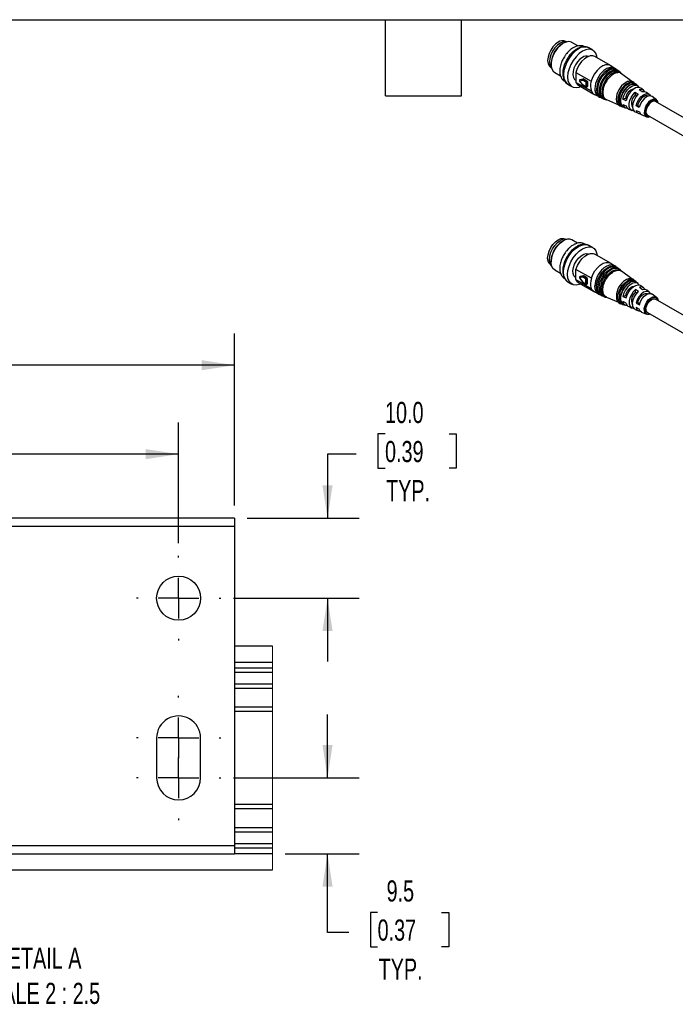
# Model space of a CAD drawing. Header units: millimetres. Extents: x 16 to 683, y 16 to 524.
# Tile 8 of 12: x 248 to 412, y 277 to 524. Entities that reach past the tile are written whole.
import ezdxf

# ---------------------------------------------------------------- set-up
doc = ezdxf.new("R2010")
doc.units = ezdxf.units.MM
doc.header["$LTSCALE"] = 2.5
doc.linetypes.add('CENTERX2', pattern=[20.32, 12.7, -2.54, 2.54, -2.54])
doc.layers.add('CENTER', color=40, linetype='CENTERX2')
doc.layers.add('DIMENSIONS', color=140, linetype='Continuous', lineweight=25)
doc.layers.add('TEXT', color=140, linetype='Continuous', lineweight=25)
doc.styles.add('SLDTEXTSTYLE0', font='TXT', dxfattribs={"width": 0.7})
doc.dimstyles.new('SLDDIMSTYLE3', dxfattribs={"dimtxt": 5.39502, "dimasz": 8.255, "dimexe": 0, "dimexo": 0.0625, "dimgap": 1.348755, "dimtad": 0, "dimtih": 1, "dimtoh": 1, "dimlfac": 0.5, "dimrnd": 1e-09, "dimzin": 4, "dimdsep": 46, "dimtxsty": 'SLDTEXTSTYLE0', "dimsah": 1, "dimcen": 0.09, "dimadec": 0, "dimazin": 1, "dimtfac": 1, "dimtmove": 0, "dimatfit": 0, "dimfxl": 0, "dimfrac": 2, "dimtolj": 1, "dimtzin": 12, "dimarcsym": 0})
doc.dimstyles.new('SLDDIMSTYLE4', dxfattribs={"dimtxt": 5.39502, "dimasz": 8.255, "dimexe": 0, "dimexo": 0.0625, "dimgap": 1.348755, "dimtad": 0, "dimtih": 1, "dimtoh": 1, "dimlfac": 0.5, "dimrnd": 1e-09, "dimzin": 12, "dimdsep": 46, "dimtxsty": 'SLDTEXTSTYLE0', "dimsah": 1, "dimcen": 0.09, "dimadec": 0, "dimazin": 3, "dimtfac": 1, "dimtmove": 0, "dimatfit": 0, "dimfxl": 0, "dimfrac": 2, "dimtolj": 1, "dimtzin": 12, "dimarcsym": 0})
doc.dimstyles.new('SLDDIMSTYLE5', dxfattribs={"dimtxt": 5.39502, "dimasz": 8.255, "dimexe": 0, "dimexo": 0.0625, "dimgap": 1.348755, "dimtad": 0, "dimtih": 1, "dimtoh": 1, "dimlfac": 0.5, "dimrnd": 1e-09, "dimzin": 4, "dimdsep": 46, "dimtxsty": 'SLDTEXTSTYLE0', "dimsah": 1, "dimcen": 0.09, "dimadec": 0, "dimazin": 1, "dimtfac": 1, "dimtofl": 0, "dimtmove": 0, "dimatfit": 3, "dimfxl": 0, "dimfrac": 2, "dimtolj": 1, "dimtzin": 12, "dimarcsym": 0})

# ---------------------------------------------------------------- blocks, each defined once
blk = doc.blocks.new('_D_5')
at = {"layer": 'DIMENSIONS'}
for p, q in [((339.6, 420.14), (337.79, 420.14)), ((337.79, 420.14), (337.79, 411.57)), ((355.63, 420.14), (357.44, 420.14)), ((357.44, 420.14), (357.44, 411.57)), ((332.35, 415.09), (325.2, 415.09)), ((325.2, 415.09), (325.2, 399.03)), ((337.79, 411.57), (339.6, 411.57)), ((357.44, 411.57), (355.63, 411.57)), ((305.08, 399.03), (333.13, 399.03)), ((301.66, 379.03), (333.13, 379.03)), ((325.2, 379.03), (325.2, 363.16))]:
    blk.add_line(p, q, dxfattribs=at)
for points in [[(325.2, 399.03), (326.47, 407.29), (323.93, 407.29)], [(325.2, 379.03), (323.93, 370.78), (326.47, 370.78)]]:
    blk.add_solid(points, dxfattribs=at)
at = {"layer": 'DIMENSIONS', "char_height": 5.292, "attachment_point": 1, "style": 'SLDTEXTSTYLE0'}
for s, insert in [('10.0', (339.6, 428.17)), ('0.39', (339.6, 418.39)), ('TYP.', (339.86, 408.6))]:
    blk.add_mtext(s, dxfattribs=dict(at, insert=insert))
blk = doc.blocks.new('_D_6')
at = {"layer": 'DIMENSIONS'}
for p, q in [((325.2, 334.03), (325.2, 349.91)), ((301.66, 334.03), (333.13, 334.03)), ((314.61, 315.03), (333.13, 315.03)), ((325.2, 295.28), (325.2, 315.03)), ((337.74, 300.33), (335.93, 300.33)), ((335.93, 300.33), (335.93, 291.75)), ((353.78, 300.33), (355.59, 300.33)), ((355.59, 300.33), (355.59, 291.75)), ((330.5, 295.28), (325.2, 295.28)), ((335.93, 291.75), (337.74, 291.75)), ((355.59, 291.75), (353.78, 291.75))]:
    blk.add_line(p, q, dxfattribs=at)
for points in [[(325.2, 334.03), (326.47, 342.29), (323.93, 342.29)], [(325.2, 315.03), (323.93, 306.78), (326.47, 306.78)]]:
    blk.add_solid(points, dxfattribs=at)
at = {"layer": 'DIMENSIONS', "char_height": 5.292, "attachment_point": 1, "style": 'SLDTEXTSTYLE0'}
for s, insert in [('9.5', (339.99, 308.36)), ('0.37', (337.74, 298.57)), ('TYP.', (338, 288.79))]:
    blk.add_mtext(s, dxfattribs=dict(at, insert=insert))
blk = doc.blocks.new('_D_7')
at = {"layer": 'DIMENSIONS'}
for p, q in [((155.9, 392.79), (155.9, 423.03)), ((287.9, 392.79), (287.9, 423.03)), ((155.9, 415.09), (206.5, 415.09)), ((213.81, 415.09), (212, 415.09)), ((212, 415.09), (212, 406.52)), ((229.84, 415.09), (231.65, 415.09)), ((231.65, 415.09), (231.65, 406.52)), ((287.9, 415.09), (237.15, 415.09)), ((212, 406.52), (213.81, 406.52)), ((231.65, 406.52), (229.84, 406.52))]:
    blk.add_line(p, q, dxfattribs=at)
for points in [[(155.9, 415.09), (164.16, 413.82), (164.16, 416.36)], [(287.9, 415.09), (279.65, 416.36), (279.65, 413.82)]]:
    blk.add_solid(points, dxfattribs=at)
at = {"layer": 'DIMENSIONS', "char_height": 5.292, "attachment_point": 1, "style": 'SLDTEXTSTYLE0'}
for s, insert in [('66.0', (213.81, 423.12)), ('2.60', (213.81, 413.34))]:
    blk.add_mtext(s, dxfattribs=dict(at, insert=insert))
blk = doc.blocks.new('_D_8')
at = {"layer": 'DIMENSIONS'}
for p, q in [((141.9, 402.21), (141.9, 445.29)), ((301.9, 402.21), (301.9, 445.29)), ((141.9, 437.36), (206.5, 437.36)), ((213.81, 437.36), (212, 437.36)), ((212, 437.36), (212, 428.78)), ((229.84, 437.36), (231.65, 437.36)), ((231.65, 437.36), (231.65, 428.78)), ((301.9, 437.36), (237.15, 437.36)), ((212, 428.78), (213.81, 428.78)), ((231.65, 428.78), (229.84, 428.78))]:
    blk.add_line(p, q, dxfattribs=at)
for points in [[(141.9, 437.36), (150.16, 436.09), (150.16, 438.63)], [(301.9, 437.36), (293.65, 438.63), (293.65, 436.09)]]:
    blk.add_solid(points, dxfattribs=at)
at = {"layer": 'DIMENSIONS', "char_height": 5.292, "attachment_point": 1, "style": 'SLDTEXTSTYLE0'}
for s, insert in [('80.0', (213.81, 445.39)), ('3.15', (213.81, 435.6))]:
    blk.add_mtext(s, dxfattribs=dict(at, insert=insert))
blk = doc.blocks.new('SW_CENTERMARKSYMBOL_0')
at = {"layer": 'CENTER', "color": 0}
for p, q in [((0, 10.16), (0, 10.58)), ((0, 0), (0, 5.08)), ((-10.16, 0), (-10.58, 0)), ((0, 0), (-5.08, 0)), ((0, 0), (0, -5.08)), ((0, 0), (5.08, 0)), ((10.16, 0), (10.58, 0)), ((0, -10.16), (0, -10.58))]:
    blk.add_line(p, q, dxfattribs=at)
blk = doc.blocks.new('SW_CENTERMARKSYMBOL_1')
at = {"layer": 'CENTER', "color": 0}
for p, q in [((0, 10.16), (0, 10.58)), ((0, 0), (0, 5.08)), ((-10.16, 0), (-10.58, 0)), ((0, 0), (-5.08, 0)), ((0, 0), (0, -5.08)), ((0, 0), (5.08, 0)), ((10.16, 0), (10.58, 0)), ((0, -10.16), (0, -10.58))]:
    blk.add_line(p, q, dxfattribs=at)
blk = doc.blocks.new('SW_CENTERMARKSYMBOL_2')
at = {"layer": 'CENTER', "color": 0}
for p, q in [((0, 10.16), (0, 10.58)), ((0, 0), (0, 5.08)), ((-10.16, 0), (-10.58, 0)), ((0, 0), (-5.08, 0)), ((0, 0), (0, -5.08)), ((0, 0), (5.08, 0)), ((10.16, 0), (10.58, 0)), ((0, -10.16), (0, -10.58))]:
    blk.add_line(p, q, dxfattribs=at)

msp = doc.modelspace()

# ---------------------------------------------------------------- linework, layer by layer
for p, q in [((384.239, 517.966), (383.982, 517.818)), ((384.901, 518.385), (384.848, 518.416)), ((387.92, 517.303), (386.4, 518.18)), ((391.659, 516.216), (390.648, 516.8)), ((381.183, 512.969), (381.183, 512.673)), ((396.036, 512.411), (392.166, 514.645)), ((381.098, 511.921), (381.152, 511.89)), ((382.079, 510.694), (383.529, 509.857)), ((387.36, 510.694), (391.231, 508.459)), ((387.36, 510.694), (387.393, 508.189)), ((396.881, 511.791), (396.174, 512.32)), ((397.448, 511.367), (397.425, 511.384)), ((398.012, 510.944), (397.994, 510.958)), ((398.796, 510.358), (398.563, 510.532)), ((401.368, 508.434), (398.796, 510.358)), ((387.337, 508.731), (387.386, 508.703)), ((391.264, 505.955), (387.393, 508.189)), ((388.3, 508.571), (389.089, 507.513)), ((388.317, 508.603), (389.09, 508.759)), ((389.106, 507.544), (388.317, 508.603)), ((388.478, 508.906), (388.352, 508.831)), ((388.352, 508.831), (388.371, 508.838)), ((389.144, 508.995), (388.371, 508.838)), ((388.371, 508.838), (388.497, 508.914)), ((388.478, 508.906), (388.497, 508.914)), ((388.497, 508.914), (389.27, 509.07)), ((389.09, 508.759), (389.893, 508.295)), ((389.27, 509.07), (389.144, 508.995)), ((389.215, 508.979), (389.341, 509.054)), ((390.017, 508.515), (389.215, 508.979)), ((389.341, 509.054), (390.143, 508.59)), ((389.893, 508.295), (389.909, 507.081)), ((390.143, 508.59), (390.017, 508.515)), ((390.145, 508.298), (390.272, 508.373)), ((390.161, 507.083), (390.145, 508.298)), ((390.272, 508.373), (390.288, 507.158)), ((385.399, 507.706), (386.409, 507.123)), ((385.399, 507.706), (385.46, 507.672)), ((388.023, 507.47), (391.894, 505.235)), ((389.909, 507.081), (389.106, 507.544)), ((389.143, 507.465), (389.946, 507.002)), ((390.126, 507.003), (390.253, 507.078)), ((390.288, 507.158), (390.161, 507.083)), ((402.262, 505.724), (403.02, 505.199)), ((402.262, 505.724), (402.27, 505.061)), ((402.958, 507.242), (402.537, 507.557)), ((404.03, 505.8), (403.272, 506.324)), ((404.358, 506.195), (403.656, 506.72)), ((405.766, 505.141), (405.06, 505.669)), ((392.041, 505.161), (392.832, 504.823)), ((394.784, 503.987), (395.052, 503.872)), ((395.051, 503.872), (398.038, 502.592)), ((399.817, 504.176), (399.137, 503.981)), ((399.961, 503.566), (399.137, 503.981)), ((399.817, 504.176), (400.078, 504.025)), ((402.663, 504.834), (402.27, 505.061)), ((405.393, 504.7), (405.388, 504.703)), ((407.549, 503.806), (406.464, 504.619)), ((424.56, 493.429), (407.315, 503.384)), ((398.701, 502.308), (398.721, 502.299)), ((399.154, 502.666), (399.978, 502.295)), ((399.348, 502.033), (399.831, 501.826)), ((400.632, 501.483), (401.438, 501.138)), ((402.244, 500.792), (403.055, 500.445)), ((402.848, 502.426), (402.454, 502.313)), ((403.278, 501.899), (402.454, 502.313)), ((402.469, 501.173), (403.292, 500.803)), ((403.335, 502.145), (402.848, 502.426)), ((403.856, 500.102), (405.103, 499.568)), ((405.351, 499.982), (420.631, 491.161)), ((384.239, 468.507), (383.982, 468.359)), ((384.901, 468.926), (384.848, 468.957)), ((387.824, 467.899), (386.4, 468.721)), ((391.659, 466.757), (390.648, 467.341)), ((381.183, 463.51), (381.183, 463.214)), ((385.137, 464.46), (384.813, 463.805)), ((396.036, 462.952), (392.166, 465.186)), ((381.098, 462.462), (381.152, 462.431)), ((382.079, 461.235), (383.552, 460.384)), ((387.36, 458.805), (387.393, 461.348)), ((391.264, 459.114), (387.393, 461.348)), ((396.881, 462.332), (396.174, 462.861)), ((397.448, 461.908), (397.425, 461.925)), ((398.012, 461.485), (397.994, 461.499)), ((398.796, 460.898), (398.563, 461.073)), ((387.337, 459.272), (387.366, 459.256)), ((387.36, 458.805), (391.231, 456.571)), ((388.298, 459.213), (389.072, 458.145)), ((389.106, 459.412), (388.317, 459.247)), ((388.317, 459.247), (389.09, 458.179)), ((388.482, 459.544), (388.356, 459.473)), ((388.374, 459.48), (388.356, 459.473)), ((388.373, 459.482), (388.357, 459.471)), ((388.374, 459.48), (389.163, 459.645)), ((388.5, 459.551), (388.374, 459.48)), ((388.5, 459.551), (388.482, 459.544)), ((389.289, 459.716), (388.5, 459.551)), ((389.909, 458.949), (389.106, 459.412)), ((389.163, 459.645), (389.289, 459.716)), ((389.361, 459.7), (389.234, 459.63)), ((389.234, 459.63), (390.037, 459.166)), ((390.163, 459.237), (389.361, 459.7)), ((389.893, 457.716), (389.909, 458.949)), ((390.037, 459.166), (390.163, 459.237)), ((390.161, 458.947), (390.145, 457.714)), ((390.288, 459.017), (390.161, 458.947)), ((390.272, 457.785), (390.288, 459.017)), ((401.368, 458.975), (398.796, 460.899)), ((385.399, 458.247), (386.409, 457.664)), ((388.023, 458.01), (391.894, 455.776)), ((389.09, 458.179), (389.893, 457.716)), ((389.127, 458.095), (389.93, 457.632)), ((390.106, 457.631), (390.233, 457.702)), ((390.145, 457.714), (390.272, 457.785)), ((402.313, 455.644), (402.322, 456.317)), ((403.078, 455.791), (402.322, 456.317)), ((402.958, 457.783), (402.537, 458.098)), ((403.332, 456.883), (404.089, 456.357)), ((404.358, 456.736), (403.656, 457.261)), ((405.766, 455.682), (405.06, 456.21)), ((392.041, 455.702), (392.832, 455.364)), ((394.784, 454.528), (395.052, 454.413)), ((395.051, 454.413), (398.038, 453.133)), ((399.154, 454.606), (399.829, 454.774)), ((399.154, 454.606), (399.978, 454.189)), ((399.829, 454.774), (400.095, 454.621)), ((402.313, 455.644), (402.702, 455.42)), ((405.393, 455.241), (405.388, 455.244)), ((407.549, 454.347), (406.464, 455.159)), ((424.56, 443.97), (407.315, 453.925)), ((398.701, 452.849), (398.721, 452.84)), ((399.961, 452.898), (399.137, 453.271)), ((399.348, 452.574), (399.831, 452.367)), ((400.632, 452.024), (401.438, 451.678)), ((402.244, 451.333), (403.055, 450.986)), ((403.278, 451.397), (402.454, 451.77)), ((402.859, 453.025), (402.469, 452.927)), ((402.469, 452.927), (403.292, 452.51)), ((403.35, 452.741), (402.859, 453.025)), ((403.856, 450.643), (405.103, 450.109)), ((405.351, 450.523), (420.631, 441.702)), ((301.903, 399.034), (141.903, 399.034)), ((141.903, 397.034), (301.903, 397.034)), ((301.903, 399.034), (301.903, 397.034)), ((301.903, 397.034), (301.903, 317.034)), ((311.43, 367.034), (301.903, 367.034)), ((301.903, 363.034), (311.43, 363.034)), ((311.43, 361.534), (301.903, 361.534)), ((301.903, 360.534), (311.43, 360.534)), ((311.43, 357.534), (301.903, 357.534)), ((301.903, 356.534), (311.43, 356.534)), ((311.43, 351.733), (301.903, 351.733)), ((301.903, 350.733), (311.43, 350.733)), ((282.403, 344.034), (282.403, 334.034)), ((293.403, 334.034), (293.403, 344.034)), ((311.43, 327.334), (301.903, 327.334)), ((301.903, 326.334), (311.43, 326.334)), ((311.43, 321.534), (301.903, 321.534)), ((301.903, 320.534), (311.43, 320.534)), ((301.903, 317.034), (141.903, 317.034)), ((311.43, 317.534), (301.903, 317.534)), ((301.903, 317.034), (301.903, 315.034)), ((301.903, 316.534), (311.43, 316.534)), ((141.903, 315.034), (301.903, 315.034)), ((311.43, 315.034), (301.903, 315.034)), ((141.903, 311.034), (311.43, 311.034))]:
    msp.add_line(p, q)
at = {"color": 7, "linetype": 'Continuous', "lineweight": 18}
msp.add_line((311.43, 311.034), (311.43, 367.034), dxfattribs=at)
at = {"flags": 128}
for points in [[(382.973, 518.231), (382.287, 517.73), (381.647, 517.055), (381.098, 516.251), (380.676, 515.374), (380.412, 514.483), (380.321, 513.638), (380.412, 512.898), (380.676, 512.312), (381.098, 511.921), (381.098, 511.921)], [(385.148, 518.331), (384.842, 518.392), (384.184, 518.327), (383.478, 518.027), (382.772, 517.512), (382.114, 516.817), (381.549, 515.991), (381.116, 515.088), (380.843, 514.171), (380.751, 513.303), (380.843, 512.541), (381.116, 511.939), (381.321, 511.704)], [(386.4, 518.18), (386.266, 518.249), (385.66, 518.382), (384.971, 518.286), (384.239, 517.966), (383.508, 517.442), (382.819, 516.742), (382.213, 515.909), (381.724, 514.99), (381.382, 514.039), (381.206, 513.111), (381.206, 512.26), (381.382, 511.536), (381.724, 510.981), (382.079, 510.694)], [(388.024, 516.54), (387.198, 515.955), (386.413, 515.185), (385.709, 514.268), (385.121, 513.25), (384.679, 512.182), (384.404, 511.117), (384.311, 510.11), (384.404, 509.21), (384.679, 508.462), (385.121, 507.905), (385.399, 507.706)], [(389.034, 515.957), (388.208, 515.372), (387.423, 514.602), (386.719, 513.685), (386.131, 512.667), (385.689, 511.599), (385.415, 510.534), (385.321, 509.527), (385.415, 508.626), (385.689, 507.879), (386.131, 507.321), (386.719, 506.982), (387.423, 506.878), (388.208, 507.013), (388.575, 507.151)], [(392.718, 514.327), (392.653, 514.713), (392.378, 515.461), (391.936, 516.018), (391.348, 516.357), (390.644, 516.462), (389.86, 516.326), (389.034, 515.957)], [(389.034, 514.44), (388.387, 513.964), (387.787, 513.317), (387.28, 512.548), (386.904, 511.715), (386.685, 510.877), (386.64, 510.099), (386.773, 509.437), (387.074, 508.941), (387.337, 508.731)], [(392.166, 514.645), (391.632, 514.824), (390.964, 514.79), (390.243, 514.522), (389.512, 514.036), (388.818, 513.365), (388.203, 512.549), (387.707, 511.639), (387.36, 510.694)], [(396.174, 512.32), (396.073, 512.389), (395.502, 512.59), (394.835, 512.556), (394.113, 512.287), (393.382, 511.802), (392.688, 511.13), (392.073, 510.314), (391.577, 509.405), (391.231, 508.459)], [(395.273, 511.25), (394.55, 510.71), (393.88, 509.989), (393.307, 509.135), (392.871, 508.206), (392.602, 507.267), (392.517, 506.38), (392.624, 505.607), (392.913, 505), (393.366, 504.6), (393.478, 504.546)], [(395.888, 510.827), (395.181, 510.299), (394.524, 509.593), (393.964, 508.757), (393.537, 507.848), (393.274, 506.929), (393.191, 506.061), (393.295, 505.304), (393.579, 504.71), (394.022, 504.319), (394.131, 504.267)], [(396.503, 510.404), (395.811, 509.887), (395.169, 509.197), (394.621, 508.379), (394.204, 507.49), (393.946, 506.591), (393.865, 505.742), (393.967, 505.002), (394.244, 504.421), (394.678, 504.038), (394.784, 503.987)], [(387.393, 508.189), (387.759, 507.667), (388.023, 507.47)], [(388.3, 508.571), (388.3, 508.572), (388.3, 508.578), (388.306, 508.589), (388.317, 508.603)], [(401.975, 507.98), (401.48, 508.188), (400.879, 508.158), (400.226, 507.889), (399.572, 507.403), (398.971, 506.739), (398.471, 505.951), (398.114, 505.103), (397.928, 504.264), (397.928, 503.501), (398.114, 502.877), (398.471, 502.441), (398.701, 502.308)], [(391.264, 505.955), (391.629, 505.433), (392.041, 505.161)], [(392.129, 506.564), (392.229, 505.81), (392.32, 505.541)], [(393.47, 505.929), (393.573, 505.179), (393.659, 504.936)], [(399.408, 502.007), (399.123, 502.161), (398.775, 502.585), (398.593, 503.194), (398.593, 503.938), (398.775, 504.756), (399.123, 505.582), (399.609, 506.35), (400.195, 506.997), (400.832, 507.471), (401.47, 507.733), (402.055, 507.762), (402.542, 507.556), (402.589, 507.518)], [(402.537, 507.557), (402.055, 507.76), (401.469, 507.731), (400.832, 507.469), (400.196, 506.996), (399.61, 506.349), (399.124, 505.582), (398.776, 504.756), (398.595, 503.938), (398.595, 503.195), (398.776, 502.587), (399.124, 502.163), (399.348, 502.033)], [(399.137, 503.981), (399.383, 504.808), (399.788, 505.618), (400.32, 506.341), (400.932, 506.919), (401.575, 507.301), (402.193, 507.455), (402.735, 507.37), (403.155, 507.052), (403.26, 506.901)], [(403.656, 506.72), (403.44, 506.844), (402.916, 506.926), (402.318, 506.777), (401.697, 506.407), (401.105, 505.849), (400.591, 505.149), (400.199, 504.366), (399.961, 503.566)], [(401.892, 501.053), (401.758, 501.058), (401.284, 501.221), (400.939, 501.599), (400.755, 502.159), (400.746, 502.855), (400.913, 503.625), (401.242, 504.403), (401.705, 505.124), (402.262, 505.724)], [(405.06, 505.669), (404.631, 505.849), (404.03, 505.8)], [(397.496, 504.016), (397.602, 503.31), (397.674, 503.119)], [(403.02, 505.199), (402.428, 504.539), (401.957, 503.745), (401.656, 502.902), (401.559, 502.1), (401.676, 501.426), (401.993, 500.95), (402.244, 500.792)], [(402.454, 502.313), (402.703, 503.12), (403.124, 503.898), (403.672, 504.565), (404.288, 505.049), (404.907, 505.299), (405.464, 505.289), (405.898, 505.02), (406.061, 504.786)], [(405.388, 504.703), (405.221, 504.773), (404.782, 504.781), (404.294, 504.583), (403.808, 504.202), (403.377, 503.676), (403.045, 503.062), (402.848, 502.426)], [(406.464, 504.619), (406.173, 504.761), (405.638, 504.771), (405.042, 504.53), (404.45, 504.065), (403.923, 503.424), (403.518, 502.675), (403.278, 501.899)], [(407.315, 503.384), (407.17, 503.446), (406.713, 503.445), (406.204, 503.206), (405.714, 502.762), (405.306, 502.171), (405.037, 501.515), (404.944, 500.881)], [(407.549, 503.806), (407.206, 503.957), (406.685, 503.928), (406.117, 503.662), (405.562, 503.186), (405.081, 502.554), (405.02, 502.452)], [(399.978, 502.295), (400.232, 501.788), (400.632, 501.483)], [(403.292, 500.803), (403.549, 500.322), (403.856, 500.102)], [(405.02, 502.452), (404.725, 501.833), (404.534, 501.102), (404.528, 500.439), (404.707, 499.917), (405.053, 499.592), (405.528, 499.499), (405.994, 499.611)], [(381.098, 462.462), (381.098, 462.462), (380.676, 462.853), (380.412, 463.438), (380.321, 464.179), (380.412, 465.023), (380.676, 465.915), (381.098, 466.792), (381.647, 467.596), (382.287, 468.271), (382.973, 468.772), (383.659, 469.063), (384.299, 469.127), (384.848, 468.957)], [(381.321, 462.245), (381.116, 462.48), (380.843, 463.082), (380.751, 463.843), (380.843, 464.712), (381.116, 465.629), (381.549, 466.532), (382.114, 467.358), (382.772, 468.053), (383.478, 468.568)], [(382.079, 461.235), (381.724, 461.521), (381.382, 462.077), (381.206, 462.801), (381.206, 463.652), (381.382, 464.58), (381.724, 465.531), (382.213, 466.45), (382.819, 467.283), (383.508, 467.983), (384.239, 468.507)], [(385.399, 458.247), (385.121, 458.446), (384.679, 459.003), (384.404, 459.751), (384.311, 460.651), (384.404, 461.658), (384.679, 462.723), (385.121, 463.791), (385.709, 464.809), (386.413, 465.726), (387.198, 466.496), (388.024, 467.081), (388.85, 467.45), (389.634, 467.586), (390.338, 467.482), (390.648, 467.341)], [(388.575, 457.692), (388.208, 457.554), (387.423, 457.419), (386.719, 457.523), (386.131, 457.862), (385.689, 458.42), (385.415, 459.167), (385.321, 460.068), (385.415, 461.075), (385.689, 462.14), (386.131, 463.208), (386.719, 464.226), (387.423, 465.143), (388.208, 465.913), (389.034, 466.498), (389.86, 466.867), (390.644, 467.003), (391.348, 466.898), (391.936, 466.559), (392.378, 466.002), (392.653, 465.254), (392.718, 464.868)], [(387.337, 459.272), (387.28, 459.308), (386.904, 459.706), (386.685, 460.291), (386.64, 461.018), (386.773, 461.833), (387.074, 462.677), (387.52, 463.486), (388.078, 464.2), (388.707, 464.767), (389.36, 465.144), (389.99, 465.304), (390.548, 465.234), (390.589, 465.218)], [(387.393, 461.348), (387.759, 462.292), (388.271, 463.194), (388.897, 463.995), (389.599, 464.646), (390.331, 465.107), (391.048, 465.347), (391.706, 465.354), (392.166, 465.186)], [(391.264, 459.114), (391.629, 460.058), (392.142, 460.959), (392.768, 461.761), (393.469, 462.412), (394.201, 462.872), (394.919, 463.113), (395.576, 463.119), (396.133, 462.89), (396.174, 462.861)], [(393.478, 455.087), (393.307, 455.175), (392.871, 455.601), (392.602, 456.229), (392.517, 457.018), (392.624, 457.914), (392.913, 458.855), (393.366, 459.779), (393.953, 460.62), (394.632, 461.323), (395.357, 461.84), (396.08, 462.134), (396.75, 462.187), (397.323, 461.994), (397.425, 461.925)], [(394.131, 454.807), (393.964, 454.894), (393.537, 455.31), (393.274, 455.925), (393.191, 456.697), (393.295, 457.574), (393.579, 458.495), (394.022, 459.399), (394.596, 460.222), (395.26, 460.91), (395.97, 461.416), (396.677, 461.704), (397.334, 461.755), (397.894, 461.567), (397.994, 461.499)], [(394.784, 454.528), (394.621, 454.612), (394.204, 455.019), (393.946, 455.621), (393.865, 456.376), (393.967, 457.234), (394.244, 458.135), (394.678, 459.019), (395.239, 459.824), (395.889, 460.497), (396.583, 460.992), (397.275, 461.273), (397.917, 461.324), (398.465, 461.139), (398.563, 461.073)], [(388.023, 458.01), (387.707, 458.26), (387.36, 458.805)], [(389.072, 458.145), (389.071, 458.146), (389.072, 458.154), (389.079, 458.165), (389.09, 458.179)], [(392.041, 455.702), (391.577, 456.026), (391.231, 456.571)], [(392.218, 456.389), (392.207, 456.434), (392.129, 457.203)], [(392.891, 456.073), (392.883, 456.102), (392.8, 456.884)], [(398.701, 452.849), (398.471, 452.982), (398.114, 453.418), (397.928, 454.042), (397.928, 454.805), (398.114, 455.644), (398.471, 456.492), (398.971, 457.28), (399.572, 457.944), (400.226, 458.43)], [(400.832, 458.012), (400.195, 457.538), (399.609, 456.891), (399.123, 456.123), (398.775, 455.297), (398.593, 454.479), (398.593, 453.735), (398.775, 453.126), (399.123, 452.702), (399.408, 452.548)], [(399.348, 452.574), (399.124, 452.703), (398.776, 453.128), (398.595, 453.736), (398.595, 454.479), (398.776, 455.297), (399.124, 456.123), (399.61, 456.89), (400.196, 457.537), (400.832, 458.01)], [(403.26, 457.442), (403.19, 457.547), (402.785, 457.889), (402.253, 457.999), (401.641, 457.869), (400.998, 457.509), (400.38, 456.95), (399.838, 456.239), (399.418, 455.435), (399.154, 454.606)], [(399.978, 454.189), (400.232, 454.99), (400.639, 455.767), (401.163, 456.455), (401.761, 456.996), (402.382, 457.343), (402.974, 457.469), (403.488, 457.363), (403.656, 457.261)], [(402.322, 456.317), (401.758, 455.732), (401.284, 455.022), (400.939, 454.246), (400.755, 453.472), (400.746, 452.766), (400.913, 452.189), (401.242, 451.791), (401.705, 451.605), (401.892, 451.594)], [(404.089, 456.357), (404.681, 456.381), (405.06, 456.21)], [(402.244, 451.333), (401.957, 451.525), (401.656, 452.021), (401.559, 452.711), (401.676, 453.52), (401.993, 454.362), (402.478, 455.147), (403.078, 455.791)], [(406.061, 455.327), (405.931, 455.524), (405.51, 455.816), (404.962, 455.85), (404.346, 455.623), (403.727, 455.159), (403.17, 454.506), (402.736, 453.735), (402.469, 452.927)], [(402.859, 453.025), (403.07, 453.662), (403.413, 454.27), (403.852, 454.784), (404.34, 455.151), (404.826, 455.33), (405.257, 455.303), (405.388, 455.244)], [(403.292, 452.51), (403.549, 453.287), (403.967, 454.029), (404.502, 454.657), (405.098, 455.103), (405.69, 455.322), (406.217, 455.289), (406.464, 455.159)], [(405.994, 450.152), (405.562, 450.042), (405.081, 450.119), (404.725, 450.429), (404.534, 450.94), (404.528, 451.596), (404.707, 452.325), (405.053, 453.049), (405.528, 453.69), (406.079, 454.177), (406.649, 454.459), (407.174, 454.504), (407.598, 454.307), (407.875, 453.891), (407.958, 453.554)], [(404.944, 451.422), (405.037, 452.056), (405.306, 452.712), (405.714, 453.303), (406.204, 453.747), (406.713, 453.986), (407.17, 453.987), (407.315, 453.925)], [(403.856, 450.643), (403.518, 450.898), (403.278, 451.397)]]:
    msp.add_lwpolyline(points, dxfattribs=at)
msp.add_circle((287.903, 379.034), 5.5)
for centre, radius, start, end in [((387.185, 512.737), 6.006, 122.21856, 177.78144), ((384.071, 516.702), 1.882, 65.62788, 125.68258), ((389.555, 514.463), 2.58, 64.91783, 126.39263), ((390.048, 513.008), 1.754, 72.0315, 125.2975), ((398.307, 506.339), 6.182, 129.05852, 177.91696), ((398.77, 506.059), 5.974, 124.05891, 178.19825), ((399.298, 505.751), 5.83, 123.21169, 178.25093), ((396.443, 509.795), 1.868, 58.29919, 128.81561), ((397.033, 509.403), 1.828, 58.29919, 128.81561), ((397.623, 509.011), 1.788, 58.29919, 128.81561), ((389.256, 508.845), 0.187, 126.75062, 207.53093), ((389.158, 508.892), 0.104, 56.81196, 97.6699), ((389.284, 508.967), 0.104, 56.81196, 97.6699), ((390.167, 508.285), 0.274, 123.09892, 177.89638), ((390.017, 508.536), 0.271, 242.71958, 298.27192), ((389.868, 508.281), 0.278, 3.49542, 57.50348), ((389.994, 508.356), 0.278, 3.49542, 57.50348), ((394.786, 507.253), 3.754, 161.26676, 200.23728), ((402.547, 503.875), 5.053, 123.2849, 178.39904), ((389.194, 507.537), 0.0885, 175.19937, 234.64774), ((389.997, 507.074), 0.0885, 175.19779, 234.66612), ((390.033, 507.322), 0.271, 242.71958, 298.27192), ((390.074, 507.073), 0.0878, 306.47663, 6.53599), ((390.2, 507.148), 0.0878, 306.51996, 6.5321), ((403.193, 503.515), 5.021, 129.51866, 177.87759), ((402.567, 503.865), 2.767, 103.96377, 173.5534), ((403.694, 505.302), 1.106, 29.35146, 112.4444), ((403.816, 503.09), 2.505, 128.11393, 205.8744), ((400.294, 502.898), 1.163, 191.49724, 269.21474), ((403.456, 501.373), 1.007, 191.41293, 273.09383), ((405.859, 500.754), 0.924, 172.07695, 236.61087), ((384.649, 466.877), 2.057, 75.96868, 124.71117), ((385.496, 466.83), 2.096, 64.45706, 126.8534), ((387.185, 463.278), 6.006, 122.22433, 177.78104), ((398.357, 456.849), 6.238, 130.89424, 176.74604), ((398.753, 456.598), 5.96, 122.26567, 177.24857), ((388.482, 459.33), 0.185, 125.76382, 206.78117), ((389.38, 459.397), 0.274, 122.10353, 176.90117), ((389.178, 459.543), 0.103, 56.93782, 98.35091), ((389.304, 459.614), 0.103, 56.93782, 98.35091), ((390.183, 458.934), 0.274, 122.10353, 176.90117), ((390.037, 459.196), 0.278, 242.50072, 296.5003), ((389.89, 458.938), 0.271, 1.72398, 57.28461), ((390.017, 459.009), 0.271, 1.72398, 57.28461), ((394.957, 457.794), 3.922, 160.34377, 198.17464), ((399.235, 456.366), 5.739, 126.1813, 183.33679), ((401.168, 457.166), 1.577, 59.21103, 126.72796), ((389.981, 457.705), 0.0894, 172.87713, 234.60794), ((390.021, 457.963), 0.278, 242.50072, 296.5003), ((390.056, 457.705), 0.09, 304.17556, 5.39445), ((390.182, 457.776), 0.09, 304.19505, 5.39272), ((402.373, 454.539), 4.85, 129.00934, 185.52705), ((402.994, 454.195), 4.789, 125.23857, 185.26208), ((402.549, 454.428), 2.742, 103.70153, 172.74111), ((401.742, 456.882), 1.451, 54.26183, 128.83658), ((401.751, 456.779), 1.536, 59.19173, 126.72962), ((403.702, 455.854), 1.093, 29.06462, 109.80792), ((403.852, 453.629), 2.536, 127.35316, 205.47556), ((400.302, 453.455), 1.18, 188.96556, 268.82568), ((401.119, 453.092), 1.174, 189.49439, 245.48281), ((403.46, 451.926), 1.018, 188.77283, 272.79196), ((405.859, 451.295), 0.924, 172.07695, 236.61087), ((287.903, 344.034), 5.5, 359.99992, 180.00008), ((287.903, 334.034), 5.5, 180, 0)]:
    msp.add_arc(centre, radius, start, end)
for points, knots in [([(389.557, 517.083), (389.522, 517.107), (389.289, 517.272), (388.767, 517.377), (388.057, 517.37), (387.361, 517.179), (386.663, 516.836), (386.03, 516.382), (385.499, 515.886), (385.069, 515.402), (384.689, 514.898), (384.263, 514.224), (383.944, 513.578), (383.688, 512.904), (383.519, 512.331), (383.393, 511.665), (383.346, 510.997), (383.391, 510.341), (383.541, 509.718), (383.811, 509.155), (384.189, 508.676), (384.529, 508.475), (384.692, 508.378)], [0, 0, 0, 0, 0.011585, 0.0770341, 0.1376994, 0.1981227, 0.2557382, 0.3200412, 0.3687533, 0.4071894, 0.4512236, 0.4938119, 0.5636753, 0.5919537, 0.6383449, 0.6856276, 0.7356314, 0.7871702, 0.8399671, 0.893839, 0.9491541, 1, 1, 1, 1]), ([(390.658, 516.787), (390.646, 516.796), (390.445, 516.953), (389.959, 517.082), (389.251, 517.133), (388.534, 516.986), (387.844, 516.696), (387.182, 516.281), (386.607, 515.801), (386.119, 515.296), (385.625, 514.701), (385.326, 514.221), (385.137, 513.919)], [0, 0, 0, 0, 0.0077122, 0.1319375, 0.2502428, 0.3692943, 0.4846777, 0.5926248, 0.7050273, 0.7887738, 0.8671462, 1, 1, 1, 1]), ([(385.137, 513.919), (384.965, 513.596), (384.724, 513.143), (384.461, 512.45), (384.282, 511.863), (384.146, 511.178), (384.088, 510.49), (384.121, 509.812), (384.259, 509.169), (384.51, 508.574), (384.9, 508.073), (385.238, 507.756), (385.462, 507.677), (385.481, 507.671)], [0, 0, 0, 0, 0.1347462, 0.1892964, 0.2788245, 0.3701305, 0.4667047, 0.5662184, 0.6681394, 0.7720674, 0.878484, 0.98987, 1, 1, 1, 1]), ([(398.771, 510.325), (398.739, 510.365), (398.522, 510.637), (397.818, 510.669), (396.8, 510.341), (395.751, 509.491), (394.869, 508.301), (394.28, 506.942), (394.068, 505.609), (394.293, 504.563), (394.673, 503.97), (395.017, 503.918), (395.068, 503.91)], [0, 0, 0, 0, 0.020784, 0.1405818, 0.2603796, 0.3801774, 0.4999753, 0.6197731, 0.7395709, 0.8593687, 0.9791665, 1, 1, 1, 1]), ([(397.625, 511.278), (397.61, 511.301), (397.498, 511.481), (397.158, 511.723), (396.621, 511.925), (396.014, 511.923), (395.428, 511.764), (394.881, 511.5), (394.545, 511.241), (394.387, 511.119)], [0, 0, 0, 0, 0.0238002, 0.1859255, 0.3706614, 0.5433894, 0.7092157, 0.8628516, 1, 1, 1, 1]), ([(398.177, 510.871), (398.158, 510.9), (398.04, 511.082), (397.689, 511.322), (397.144, 511.505), (396.539, 511.486), (395.965, 511.304), (395.582, 511.131), (395.404, 510.997), (395.399, 510.993)], [0, 0, 0, 0, 0.0348251, 0.2215849, 0.4363318, 0.633523, 0.821608, 0.9945258, 1, 1, 1, 1]), ([(398.813, 510.345), (398.764, 510.421), (398.616, 510.651), (398.22, 510.922), (397.666, 511.084), (397.064, 511.04), (396.537, 510.878), (396.215, 510.687), (396.082, 510.608)], [0, 0, 0, 0, 0.0912198, 0.2768354, 0.492389, 0.686287, 0.8699403, 1, 1, 1, 1]), ([(388.371, 508.838), (388.338, 508.819), (388.313, 508.782), (388.293, 508.695), (388.298, 508.645), (388.317, 508.603)], [0, 0, 0, 0, 0.5, 0.5, 1, 1, 1, 1]), ([(389.215, 508.979), (389.182, 508.959), (389.149, 508.924), (389.103, 508.842), (389.09, 508.797), (389.09, 508.759)], [0, 0, 0, 0, 0.5, 0.5, 1, 1, 1, 1]), ([(402.158, 507.9), (402.07, 508.006), (401.866, 508.252), (401.409, 508.46), (400.869, 508.51), (400.336, 508.383), (399.961, 508.23), (399.778, 508.098), (399.752, 508.08)], [0, 0, 0, 0, 0.1617148, 0.374458, 0.5857277, 0.7884429, 0.9701636, 1, 1, 1, 1]), ([(402.782, 507.374), (402.768, 507.402), (402.68, 507.579), (402.394, 507.826), (401.926, 508.041), (401.383, 508.062), (400.826, 507.914), (400.351, 507.675), (400.072, 507.446), (399.977, 507.368)], [0, 0, 0, 0, 0.0303468, 0.1914719, 0.3734821, 0.550915, 0.7191423, 0.9045689, 1, 1, 1, 1]), ([(389.946, 507.002), (389.966, 506.993), (390.006, 506.975), (390.071, 506.977), (390.108, 506.994), (390.126, 507.003)], [0, 0, 0, 0, 0.3488849, 0.6866492, 1, 1, 1, 1]), ([(392.131, 506.471), (392.131, 506.464), (392.126, 506.259), (392.182, 505.926), (392.291, 505.64), (392.339, 505.513)], [0, 0, 0, 0, 0.0178938, 0.564597, 1, 1, 1, 1]), ([(392.339, 505.513), (392.351, 505.475), (392.42, 505.262), (392.655, 504.944), (393.066, 504.576), (393.436, 504.477), (393.63, 504.425)], [0, 0, 0, 0, 0.0624077, 0.3509181, 0.6582629, 1, 1, 1, 1]), ([(392.804, 506.151), (392.804, 506.137), (392.799, 505.926), (392.856, 505.598), (392.964, 505.324), (393.011, 505.207)], [0, 0, 0, 0, 0.0411254, 0.5892218, 1, 1, 1, 1]), ([(393.011, 505.207), (393.026, 505.162), (393.099, 504.944), (393.342, 504.628), (393.742, 504.282), (394.093, 504.2), (394.267, 504.159)], [0, 0, 0, 0, 0.0768832, 0.3720119, 0.687691, 1, 1, 1, 1]), ([(393.682, 504.903), (393.7, 504.851), (393.777, 504.628), (394.028, 504.305), (394.467, 503.981), (394.854, 503.832), (395.087, 503.849), (395.103, 503.85)], [0, 0, 0, 0, 0.08284158, 0.35139401, 0.6399414, 0.9750288, 1, 1, 1, 1]), ([(397.7, 503.081), (397.741, 502.986), (397.851, 502.735), (398.169, 502.429), (398.516, 502.222), (398.757, 502.21), (398.814, 502.207)], [0, 0, 0, 0, 0.1990605, 0.5239905, 0.8871197, 1, 1, 1, 1]), ([(398.176, 503.885), (398.176, 503.883), (398.156, 503.701), (398.195, 503.367), (398.258, 502.994), (398.354, 502.823), (398.376, 502.783)], [0, 0, 0, 0, 0.0062168, 0.4305546, 0.8677226, 1, 1, 1, 1]), ([(405.924, 499.651), (405.859, 499.624), (405.683, 499.551), (405.43, 499.579), (405.169, 499.667), (404.957, 499.846), (404.76, 500.172), (404.659, 500.717), (404.76, 501.379), (404.957, 501.932), (405.17, 502.355), (405.429, 502.75), (405.81, 503.197), (406.333, 503.615), (406.855, 503.801), (407.236, 503.793), (407.497, 503.699), (407.704, 503.517), (407.854, 503.312), (407.879, 503.123), (407.888, 503.053)], [0, 0, 0, 0, 0.0287023, 0.0773928, 0.126123, 0.1748136, 0.2235438, 0.3130701, 0.4025964, 0.451287, 0.5000171, 0.5487077, 0.5974379, 0.6869642, 0.7764905, 0.8251811, 0.8739113, 0.9226019, 0.971332, 1, 1, 1, 1]), ([(407.974, 503.004), (407.966, 503.064), (407.942, 503.259), (407.812, 503.541), (407.56, 503.833), (407.205, 504.004), (406.922, 503.983), (406.793, 503.973)], [0, 0, 0, 0, 0.0898807, 0.2966162, 0.5186348, 0.7805737, 1, 1, 1, 1]), ([(398.376, 502.783), (398.423, 502.681), (398.541, 502.426), (398.872, 502.122), (399.25, 501.925), (399.517, 501.926), (399.597, 501.926)], [0, 0, 0, 0, 0.203624, 0.508045, 0.8519251, 1, 1, 1, 1]), ([(389.689, 467.616), (389.611, 467.673), (389.337, 467.874), (388.768, 468.002), (388.056, 467.992), (387.361, 467.801), (386.663, 467.458), (386.03, 467.005), (385.499, 466.509), (385.069, 466.025), (384.689, 465.521), (384.263, 464.847), (383.944, 464.2), (383.688, 463.526), (383.519, 462.953), (383.393, 462.287), (383.346, 461.619), (383.392, 460.963), (383.541, 460.34), (383.812, 459.778), (384.154, 459.334), (384.45, 459.155), (384.569, 459.083)], [0, 0, 0, 0, 0.0258297, 0.0912147, 0.1518207, 0.2121848, 0.269744, 0.3339841, 0.3826486, 0.4210471, 0.4650382, 0.5075848, 0.5773798, 0.6056306, 0.6519764, 0.6992129, 0.7491678, 0.8006561, 0.8534014, 0.9072205, 0.9624815, 1, 1, 1, 1]), ([(390.743, 467.263), (390.703, 467.295), (390.477, 467.477), (389.961, 467.626), (389.251, 467.673), (388.534, 467.527), (387.844, 467.236), (387.182, 466.822), (386.608, 466.341), (386.145, 465.87), (385.907, 465.571), (385.805, 465.443)], [0, 0, 0, 0, 0.0302329, 0.1731071, 0.3091726, 0.4460964, 0.5788014, 0.7029537, 0.8322303, 0.9285491, 1, 1, 1, 1]), ([(384.813, 463.805), (384.758, 463.699), (384.634, 463.46), (384.463, 462.99), (384.281, 462.404), (384.146, 461.719), (384.087, 461.031), (384.121, 460.354), (384.258, 459.709), (384.512, 459.12), (384.879, 458.608), (385.217, 458.377), (385.384, 458.264)], [0, 0, 0, 0, 0.0499219, 0.1111659, 0.2116797, 0.3141896, 0.4226143, 0.5343391, 0.6487665, 0.7654473, 0.884922, 1, 1, 1, 1]), ([(385.805, 465.443), (385.778, 465.41), (385.529, 465.111), (385.322, 464.767), (385.137, 464.46)], [0, 0, 0, 0, 0.1089714, 1, 1, 1, 1]), ([(397.599, 461.859), (397.593, 461.869), (397.487, 462.033), (397.157, 462.263), (396.621, 462.466), (396.014, 462.463), (395.427, 462.308), (394.85, 462.012), (394.455, 461.747), (394.257, 461.559), (394.242, 461.545)], [0, 0, 0, 0, 0.0095296, 0.1671711, 0.3467978, 0.5147488, 0.6759889, 0.8253757, 0.9867792, 1, 1, 1, 1]), ([(398.155, 461.445), (398.143, 461.462), (398.031, 461.633), (397.688, 461.861), (397.145, 462.047), (396.539, 462.022), (396.009, 461.876), (395.685, 461.693), (395.554, 461.619)], [0, 0, 0, 0, 0.0227273, 0.2223166, 0.4518157, 0.6625529, 0.8635585, 1, 1, 1, 1]), ([(398.766, 460.953), (398.731, 461.005), (398.596, 461.21), (398.219, 461.462), (397.667, 461.624), (397.063, 461.585), (396.5, 461.393), (396.085, 461.183), (395.871, 461.013), (395.824, 460.975)], [0, 0, 0, 0, 0.0598355, 0.2353789, 0.4392359, 0.6226123, 0.7963, 0.9545586, 1, 1, 1, 1]), ([(396.795, 460.795), (397.136, 460.942), (397.82, 461.235), (398.522, 461.177), (398.739, 460.906), (398.771, 460.866)], [0, 0, 0, 0, 0.4600926, 0.9201851, 1, 1, 1, 1]), ([(398.417, 461.045), (398.414, 461.054), (398.37, 461.179), (398.288, 461.273), (398.212, 461.36)], [0, 0, 0, 0, 0.0707603, 1, 1, 1, 1]), ([(388.357, 459.471), (388.342, 459.462), (388.313, 459.445), (388.281, 459.399), (388.262, 459.341), (388.265, 459.272), (388.287, 459.233), (388.298, 459.213)], [0, 0, 0, 0, 0.1716046, 0.3353254, 0.5528797, 0.7760722, 1, 1, 1, 1]), ([(389.106, 459.412), (389.103, 459.421), (389.097, 459.436), (389.092, 459.458), (389.088, 459.484), (389.088, 459.514), (389.096, 459.562), (389.118, 459.612), (389.149, 459.635), (389.163, 459.645)], [0, 0, 0, 0, 0.0988303, 0.1790781, 0.2407485, 0.3820191, 0.5013288, 0.7726305, 1, 1, 1, 1]), ([(395.068, 454.451), (395.017, 454.459), (394.673, 454.511), (394.293, 455.104), (394.068, 456.15), (394.28, 457.485), (394.869, 458.836), (395.753, 460.055), (396.447, 460.548), (396.795, 460.795)], [0, 0, 0, 0, 0.0281652, 0.1901377, 0.3521101, 0.5140826, 0.6760551, 0.8380275, 1, 1, 1, 1]), ([(402.158, 458.441), (402.07, 458.547), (401.866, 458.793), (401.409, 459.002), (400.87, 459.049), (400.335, 458.932), (399.822, 458.685), (399.476, 458.461), (399.306, 458.302), (399.293, 458.289)], [0, 0, 0, 0, 0.1374091, 0.3181771, 0.4976929, 0.6699401, 0.8243482, 0.9862227, 1, 1, 1, 1]), ([(402.782, 457.915), (402.768, 457.943), (402.68, 458.12), (402.394, 458.367), (401.926, 458.582), (401.383, 458.604), (400.826, 458.452), (400.431, 458.266), (400.227, 458.105), (400.208, 458.09)], [0, 0, 0, 0, 0.0328791, 0.2074491, 0.40464686, 0.59688547, 0.77915028, 0.98004964, 1, 1, 1, 1]), ([(389.127, 458.096), (389.127, 458.096), (389.113, 458.099), (389.096, 458.127), (389.092, 458.162), (389.09, 458.179)], [0, 0, 0, 0, 0.0186801, 0.5093401, 1, 1, 1, 1]), ([(389.93, 457.633), (389.93, 457.632), (389.943, 457.622), (389.973, 457.613), (390.002, 457.61), (390.017, 457.608)], [0, 0, 0, 0, 0.0264462, 0.5191023, 1, 1, 1, 1]), ([(390.017, 457.608), (390.04, 457.61), (390.072, 457.613), (390.099, 457.628), (390.106, 457.631)], [0, 0, 0, 0, 0.7516587, 1, 1, 1, 1]), ([(392.226, 456.382), (392.271, 456.23), (392.368, 455.901), (392.651, 455.482), (393.068, 455.117), (393.436, 455.018), (393.63, 454.966)], [0, 0, 0, 0, 0.207121, 0.4511011, 0.7110086, 1, 1, 1, 1]), ([(392.898, 456.062), (392.945, 455.908), (393.047, 455.579), (393.338, 455.166), (393.743, 454.824), (394.093, 454.741), (394.267, 454.7)], [0, 0, 0, 0, 0.2187371, 0.4685138, 0.7356831, 1, 1, 1, 1]), ([(393.517, 456.04), (393.528, 455.95), (393.564, 455.674), (393.729, 455.272), (394.022, 454.842), (394.469, 454.524), (394.854, 454.373), (395.087, 454.39), (395.103, 454.391)], [0, 0, 0, 0, 0.09718577, 0.29584125, 0.50202541, 0.72356093, 0.98082808, 1, 1, 1, 1]), ([(397.557, 454.071), (397.577, 453.97), (397.628, 453.7), (397.825, 453.324), (398.165, 452.967), (398.517, 452.763), (398.757, 452.751), (398.814, 452.748)], [0, 0, 0, 0, 0.14291588, 0.38126294, 0.63227596, 0.9127984, 1, 1, 1, 1]), ([(398.237, 453.755), (398.259, 453.65), (398.314, 453.379), (398.52, 453.006), (398.868, 452.66), (399.251, 452.467), (399.517, 452.467), (399.597, 452.467)], [0, 0, 0, 0, 0.14478376, 0.37186489, 0.6119745, 0.88320713, 1, 1, 1, 1]), ([(406.333, 454.111), (406.127, 453.967), (405.81, 453.745), (405.429, 453.29), (405.17, 452.896), (404.957, 452.473), (404.76, 451.92), (404.659, 451.258), (404.76, 450.713), (404.957, 450.387), (405.169, 450.208), (405.43, 450.12), (405.683, 450.092), (405.859, 450.165), (405.924, 450.192)], [0, 0, 0, 0, 0.1303217, 0.2011996, 0.2721351, 0.343013, 0.4139485, 0.5442702, 0.6745918, 0.7454697, 0.8164052, 0.8872832, 0.9582187, 1, 1, 1, 1]), ([(407.888, 453.594), (407.879, 453.664), (407.854, 453.853), (407.704, 454.058), (407.497, 454.24), (407.236, 454.333), (406.855, 454.348), (406.538, 454.204), (406.333, 454.111)], [0, 0, 0, 0, 0.0915805, 0.2471236, 0.4027932, 0.5583365, 0.7140061, 1, 1, 1, 1])]:
    msp.add_open_spline(points, degree=3, knots=knots)
at = {"layer": 'TEXT'}
for p, q in [((15.875, 523.875), (682.625, 523.875)), ((339.725, 504.825), (339.725, 523.875)), ((358.775, 504.825), (358.775, 523.875)), ((339.725, 504.825), (358.775, 504.825))]:
    msp.add_line(p, q, dxfattribs=at)

# ---------------------------------------------------------------- block references
at = {"layer": 'CENTER'}
for name, p in [('SW_CENTERMARKSYMBOL_0', (287.903, 379.034)), ('SW_CENTERMARKSYMBOL_1', (287.903, 344.034)), ('SW_CENTERMARKSYMBOL_2', (287.903, 334.034))]:
    msp.add_blockref(name, p, dxfattribs=at)

# ---------------------------------------------------------------- texts
at = {"layer": 'DIMENSIONS', "char_height": 5.29167, "style": 'SLDTEXTSTYLE0'}
for s, insert, attachment_point in [('TYPICAL MOUNT BRACKETS', (177.299, 300.623), 1), ('DETAIL A^JSCALE 2 : 2.5', (252.573, 291.54), 2)]:
    msp.add_mtext(s, dxfattribs=dict(at, insert=insert, attachment_point=attachment_point))

# ---------------------------------------------------------------- dimensions: what is measured, and where the dimension line sits
at = {"layer": 'DIMENSIONS'}
for base, p1, p2, picture, middle in [((301.903, 437.357), (141.903, 399.034), (301.903, 399.034), '_D_8', (221.827, 437.357)), ((155.903, 415.093), (287.903, 389.614), (155.903, 389.614), '_D_7', (221.827, 415.093))]:
    dim = msp.add_linear_dim(base=base, p1=p1, p2=p2, dimstyle='SLDDIMSTYLE5', dxfattribs=at)
    dim.commit()
    dim.dimension.update_dxf_attribs({"geometry": picture, "text_midpoint": middle, "dimtype": 160})
for base, p1, p2, dimstyle, picture, middle in [((325.196, 399.034), (298.483, 379.034), (301.903, 399.034), 'SLDDIMSTYLE3', '_D_5', (325.196, 415.093)), ((325.196, 315.034), (298.483, 334.034), (311.43, 315.034), 'SLDDIMSTYLE4', '_D_6', (325.196, 295.281))]:
    dim = msp.add_linear_dim(base=base, p1=p1, p2=p2, angle=90, text='<>\\PTYP.', dimstyle=dimstyle, dxfattribs=at)
    dim.commit()
    dim.dimension.update_dxf_attribs({"geometry": picture, "text_midpoint": middle, "dimtype": 160})

doc.saveas('drawing.dxf')
